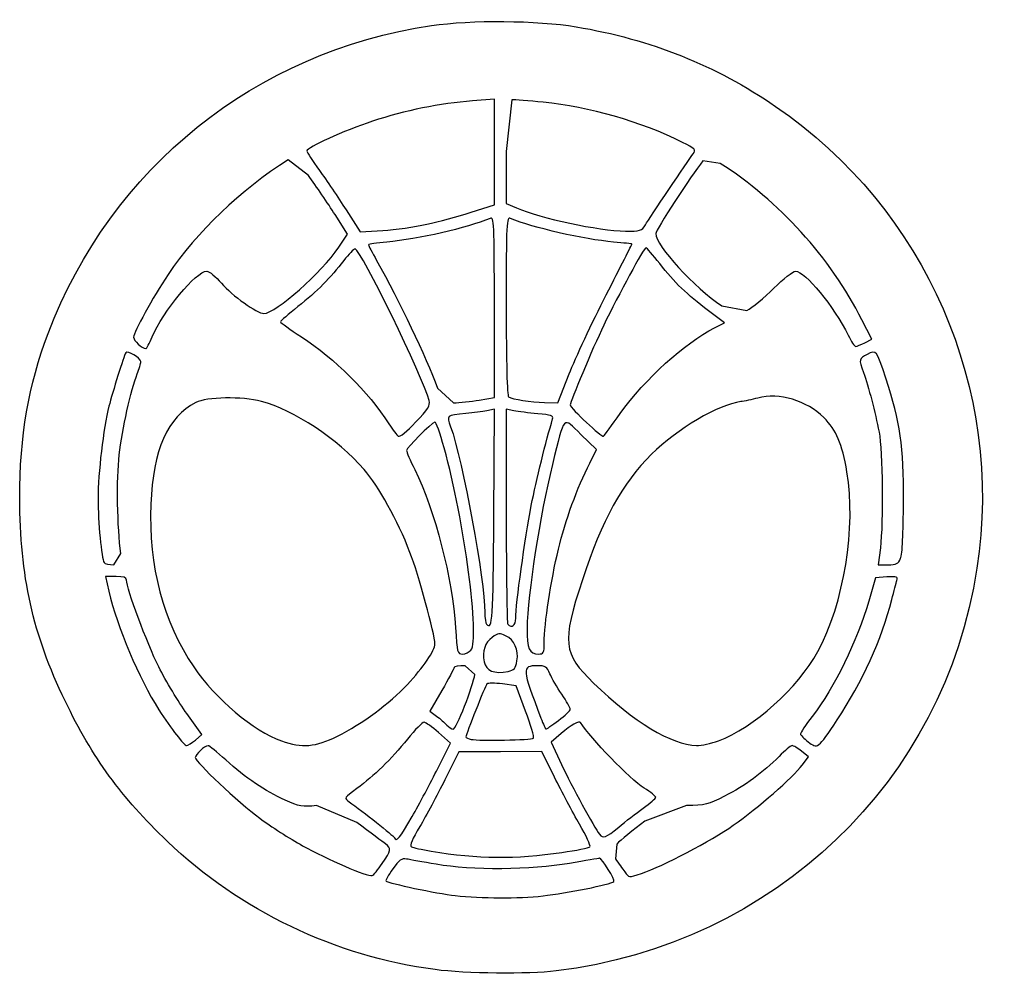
# Model space of a CAD drawing. Header units: millimetres. Extents: x 44.9 to 62.2, y 270.7 to 287.5.
import ezdxf

# ---------------------------------------------------------------- set-up
doc = ezdxf.new("R2010")
doc.units = ezdxf.units.MM
doc.layers.add('Capa_1', color=7, linetype='CONTINUOUS')

msp = doc.modelspace()

# ---------------------------------------------------------------- linework, layer by layer
at = {"layer": 'Capa_1', "color": 7}
for points in [[(52.857742, 284.108479), (53.26484, 284.237075), (53.26484, 285.166852), (53.26484, 286.096634), (52.878618, 286.067764)], [(53.57074, 286.087816), (53.47361, 285.176402), (53.47361, 284.264987), (53.656034, 284.185127)], [(49.99346, 284.756665), (49.637609, 285.029804)], [(57.236743, 284.96913), (56.932642, 285.01045)], [(50.656446, 284.150943), (50.905758, 283.763612), (51.302418, 283.789062)], [(50.527106, 283.491532), (50.683431, 283.725777), (50.46151, 284.070044)], [(53.000459, 280.802851), (53.26484, 280.848411), (53.26484, 282.439499)], [(57.138325, 282.074795), (57.316611, 282.164765), (57.033941, 282.375815)], [(57.267508, 282.461213), (57.705921, 282.378813)], [(59.780425, 281.812037), (59.903555, 281.875057), (59.731605, 282.214935)], [(54.147219, 280.761814), (54.38242, 280.757314), (54.581656, 281.263485)], [(52.263088, 281.015545), (52.546763, 280.757281)], [(53.254826, 278.751505), (53.265686, 280.643814), (53.131766, 280.617304)], [(53.609307, 280.615641), (53.473608, 280.643641), (53.473608, 278.765198)], [(54.941927, 279.694663), (55.062908, 279.933697), (54.789089, 280.200715)], [(46.571269, 277.906046), (46.693171, 278.102327), (46.693175, 278.102323)], [(60.056012, 278.205634), (60.020462, 277.906047), (60.192748, 277.906047)], [(46.608835, 277.699425), (46.424647, 277.699425), (46.483607, 277.44116)], [(60.170673, 277.691506), (59.971211, 277.678766), (59.851687, 277.266628)], [(52.920237, 275.974226), (52.748417, 276.129185)], [(53.814761, 275.330086), (53.648317, 275.777943), (53.406067, 275.808533)], [(52.342033, 275.696101), (52.129039, 275.328474), (52.24666, 275.243674)], [(48.00424, 274.821489), (48.121039, 274.918749), (47.854584, 275.286361)], [(52.269918, 274.323539), (52.492397, 274.769962), (52.283629, 274.952117)], [(54.442509, 274.939607), (54.263185, 274.783853), (54.44711, 274.39167)], [(54.324619, 274.166375), (54.102531, 274.62092), (53.371166, 274.61752), (52.639801, 274.61412), (52.394523, 274.121664)], [(58.681748, 274.38204), (58.794135, 274.527864), (58.670406, 274.625844)], [(50.843902, 273.372871), (50.136702, 273.667998)], [(56.643809, 273.671173), (55.91312, 273.394019)], [(55.417757, 272.991854), (55.393897, 272.730404)]]:
    msp.add_lwpolyline(points, dxfattribs=at)
for points in [[(52.074861, 283.897195)], [(55.92187, 283.887404)], [(47.244712, 281.914975)], [(59.780425, 281.812043)], [(52.116556, 280.795783)], [(53.000458, 280.802841)], [(55.477897, 280.566579)], [(53.254826, 278.751505)], [(60.412545, 278.019683)], [(53.640632, 276.965955)], [(54.141665, 276.540985)], [(52.852629, 276.404214)], [(53.507257, 276.030471)], [(52.742208, 275.416369)], [(54.39328, 275.166931)], [(59.296023, 275.176063)], [(48.00424, 274.821488)], [(50.503896, 274.891899)], [(53.953585, 274.854873)], [(57.207209, 274.809173)], [(51.818705, 273.474224)], [(55.452405, 273.290078)], [(54.454819, 272.844328)], [(51.292093, 272.649134)], [(55.853565, 272.475133)], [(54.12079, 272.080499)], [(52.220998, 270.782094)]]:
    msp.add_lwpolyline(points, close=True, dxfattribs=at)
for points in [[(45.413852, 281.97629), (46.520449, 284.893837), (49.05557, 286.92981), (52.158368, 287.392855)], [(52.158368, 287.392855), (52.854759, 287.496781), (54.014377, 287.486929), (54.705341, 287.371216)], [(54.705341, 287.371216), (56.010739, 287.152606), (57.164161, 286.692492), (58.212648, 285.972109)], [(52.878618, 286.067764), (52.317139, 286.025794), (51.685008, 285.897492), (51.12078, 285.710984)], [(54.123976, 286.043906), (53.87312, 286.068056), (53.624163, 286.087816), (53.57074, 286.087816)], [(56.575211, 285.338102), (55.842222, 285.704291), (54.933371, 285.965984), (54.123976, 286.043906)], [(58.212648, 285.972109), (60.86364, 284.150691), (62.236868, 281.000947), (61.756322, 277.84406)], [(51.12078, 285.710984), (50.617953, 285.544772), (49.966301, 285.247581), (49.966301, 285.184474)], [(56.765224, 285.138573), (56.816114, 285.208713), (56.799704, 285.225953), (56.575211, 285.338102)], [(49.966301, 285.184474), (49.966301, 285.165394), (50.065491, 285.01219), (50.186717, 284.844026)], [(55.921868, 283.887402), (55.996118, 284.007552), (56.670452, 285.007966), (56.765224, 285.138573)], [(49.637609, 285.029804), (48.802856, 284.503219), (48.031415, 283.766522), (47.524013, 283.011396)], [(56.932642, 285.01045), (56.728337, 284.75637), (56.104088, 283.793451), (56.104088, 283.732385)], [(59.731605, 282.214935), (59.174172, 283.316762), (58.270945, 284.313876), (57.236743, 284.96913)], [(50.186717, 284.844026), (50.307946, 284.675863), (50.519324, 284.363975), (50.656446, 284.150943)], [(50.46151, 284.070044), (50.339454, 284.259391), (50.128831, 284.568371), (49.99346, 284.756665)], [(52.074861, 283.897202), (52.281541, 283.942672), (52.633838, 284.037751), (52.857742, 284.108479)], [(53.656034, 284.185127), (54.076341, 284.001126), (55.097474, 283.783724), (55.570769, 283.777476)], [(53.19177, 284.000285), (52.778038, 283.828708), (51.927432, 283.63432), (51.372664, 283.584568)], [(53.26484, 282.439499), (53.26484, 283.938817), (53.26064, 284.02884), (53.19177, 284.000285)], [(53.546677, 284.00028), (53.477827, 284.02884), (53.473607, 283.93972), (53.473607, 282.45836)], [(55.362961, 283.584326), (54.838014, 283.630596), (53.944655, 283.835188), (53.546677, 284.00028)], [(51.302418, 283.789062), (51.520581, 283.803062), (51.86818, 283.851722), (52.074861, 283.897195)], [(55.570769, 283.777476), (55.834132, 283.773976), (55.856022, 283.780876), (55.92187, 283.887404)], [(51.372664, 283.584568), (51.196241, 283.568748), (51.051895, 283.546208), (51.051895, 283.534478)], [(55.686552, 283.548876), (55.686552, 283.552676), (55.540936, 283.568636), (55.362961, 283.584326)], [(56.104088, 283.732385), (56.104088, 283.523925), (56.787228, 282.777515), (57.267508, 282.461213)], [(49.211328, 282.327535), (49.415465, 282.327535), (50.232896, 283.050671), (50.527106, 283.491532)], [(50.814967, 283.463898), (50.790607, 283.463898), (50.700197, 283.370918), (50.614058, 283.257287)], [(52.116556, 280.795783), (52.017596, 281.196933), (50.911701, 283.463898), (50.814967, 283.463898)], [(51.051895, 283.534478), (51.051895, 283.522748), (51.115625, 283.3998), (51.193518, 283.261252)], [(55.933025, 283.484558), (55.898355, 283.484558), (55.448286, 282.658957), (55.189644, 282.120921)], [(55.23372, 282.655815), (55.482778, 283.143188), (55.686552, 283.545065), (55.686552, 283.548876)], [(56.174648, 283.205632), (56.055937, 283.359041), (55.947206, 283.484558), (55.933025, 283.484558)], [(50.614058, 283.257287), (50.384965, 282.955061), (50.151351, 282.720246), (49.808666, 282.447755)], [(51.193518, 283.261252), (51.600814, 282.53679), (52.058009, 281.576848), (52.263088, 281.015545)], [(47.244712, 281.914975), (47.434101, 282.36599), (48.019958, 283.071336), (48.205179, 283.071336)], [(48.205179, 283.071336), (48.248029, 283.071336), (48.364398, 282.975896), (48.463783, 282.85925)], [(57.033941, 282.375815), (56.651531, 282.661333), (56.431159, 282.874146), (56.174648, 283.205632)], [(58.182153, 282.771374), (58.349097, 282.936354), (58.519801, 283.071337), (58.561495, 283.071337)], [(58.561495, 283.071337), (58.731847, 283.071337), (59.239579, 282.455269), (59.490532, 281.94407)], [(47.524013, 283.011396), (47.252873, 282.607881), (46.919939, 282.001269), (46.918982, 281.909021)], [(48.463783, 282.85925), (48.648826, 282.642068), (49.091031, 282.327535), (49.211328, 282.327535)], [(57.705921, 282.378813), (57.800901, 282.429743), (58.015209, 282.606394), (58.182153, 282.771374)], [(54.581656, 281.263485), (54.691234, 281.541894), (54.984663, 282.168443), (55.23372, 282.655815)], [(49.808666, 282.447755), (49.641591, 282.314902), (49.504371, 282.194814), (49.503733, 282.180891)], [(53.473607, 282.45836), (53.473607, 281.471133), (53.488907, 280.876774), (53.514717, 280.860984)], [(49.503733, 282.180891), (49.503095, 282.166971), (49.667976, 282.047547), (49.870136, 281.915509)], [(55.189644, 282.120921), (54.986899, 281.699164), (54.600957, 280.779923), (54.600957, 280.718779)], [(55.477897, 280.566581), (55.916982, 281.176685), (56.614965, 281.810682), (57.138325, 282.074795)], [(44.914874, 279.078425), (44.913774, 280.169674), (45.067658, 281.063548), (45.413852, 281.97629)], [(46.918982, 281.909021), (46.918368, 281.849831), (47.061702, 281.715779), (47.131924, 281.709867)], [(47.131924, 281.709867), (47.146084, 281.708667), (47.196844, 281.800977), (47.244712, 281.914975)], [(49.870136, 281.915509), (50.462032, 281.528921), (51.037664, 280.956973), (51.410115, 280.385386)], [(59.490532, 281.94407), (59.543192, 281.836794), (59.60226, 281.749023), (59.621789, 281.749023)], [(47.043541, 281.480197), (47.043541, 281.546307), (46.808408, 281.684687), (46.780117, 281.635229)], [(59.621789, 281.749023), (59.641319, 281.749023), (59.712699, 281.777383), (59.780425, 281.812043)], [(60.15225, 281.18663), (59.987877, 281.689149), (59.987278, 281.689921), (59.825702, 281.60723)], [(46.780117, 281.635229), (46.746177, 281.575899), (46.545909, 280.941022), (46.48362, 280.695298)], [(59.825702, 281.60723), (59.674381, 281.52979), (59.674063, 281.52825), (59.759752, 281.289342)], [(46.981901, 281.264316), (47.015811, 281.350006), (47.043541, 281.44715), (47.043541, 281.480197)], [(46.665065, 279.838831), (46.717105, 280.291322), (46.871153, 280.984427), (46.981901, 281.264316)], [(59.759752, 281.289342), (59.848712, 281.041312), (59.966834, 280.58775), (60.032842, 280.240758)], [(60.463139, 279.02175), (60.466539, 280.000303), (60.408819, 280.402241), (60.15225, 281.18663)], [(49.165218, 280.780497), (48.827615, 280.869437), (48.204747, 280.858697), (48.010445, 280.760597)], [(53.514717, 280.860984), (53.587727, 280.816324), (53.905756, 280.766464), (54.147219, 280.761814)], [(57.898847, 280.839756), (57.796315, 280.812436), (57.661774, 280.783736), (57.599868, 280.775976)], [(59.060288, 280.496618), (58.766147, 280.794003), (58.273418, 280.939575), (57.898847, 280.839756)], [(46.48362, 280.695298), (46.38579, 280.309359), (46.291943, 279.512799), (46.292293, 279.071281)], [(48.010445, 280.760597), (47.518731, 280.512334), (47.259253, 279.923658), (47.221551, 278.970838)], [(50.97179, 279.581986), (50.509956, 280.117543), (49.738163, 280.629564), (49.165218, 280.780497)], [(51.879154, 280.412631), (52.101863, 280.646693), (52.138678, 280.706109), (52.116556, 280.795783)], [(52.546763, 280.757281), (52.650886, 280.757281), (52.855049, 280.777781), (53.000458, 280.802841)], [(54.600957, 280.718779), (54.600957, 280.661409), (55.159069, 280.136078), (55.186365, 280.167753)], [(57.599868, 280.775976), (57.20945, 280.727076), (56.482187, 280.298416), (56.029429, 279.850336)], [(52.765997, 280.567284), (52.415979, 280.531784), (52.423217, 280.537994), (52.495729, 280.33549)], [(53.131766, 280.617304), (53.058106, 280.602724), (52.893514, 280.580214), (52.765997, 280.567284)], [(54.027712, 280.563091), (53.872224, 280.576601), (53.683942, 280.600251), (53.609307, 280.615641)], [(53.91513, 278.948247), (54.00265, 279.393479), (54.17472, 280.092573), (54.29026, 280.472291)], [(54.29026, 280.472291), (54.3069, 280.526991), (54.26112, 280.542821), (54.027712, 280.563091)], [(54.789089, 280.200715), (54.465373, 280.51639), (54.507269, 280.560602), (54.286133, 279.669941)], [(55.186365, 280.167753), (55.201385, 280.185173), (55.33257, 280.364649), (55.477897, 280.566579)], [(59.468172, 279.539895), (59.381742, 280.041729), (59.28442, 280.270014), (59.060288, 280.496618)], [(51.410115, 280.385386), (51.476755, 280.283113), (51.550247, 280.185075), (51.573426, 280.167524)], [(51.573426, 280.167524), (51.597636, 280.149194), (51.727763, 280.253524), (51.879154, 280.412631)], [(52.219586, 280.418089), (52.147316, 280.391459), (51.719955, 279.964164), (51.719955, 279.918532)], [(52.382105, 279.963544), (52.310705, 280.22017), (52.237569, 280.424715), (52.219586, 280.418089)], [(52.495729, 280.33549), (52.70698, 279.745541), (53.097822, 277.623277), (53.097822, 277.066142)], [(60.032842, 280.240758), (60.095722, 279.910206), (60.109952, 278.660191), (60.056012, 278.205634)], [(52.852629, 276.40421), (53.014444, 276.597402), (52.739047, 278.680676), (52.382105, 279.963544)], [(46.693175, 278.102323), (46.629925, 278.558729), (46.616095, 279.413008), (46.665065, 279.838831)], [(51.719955, 279.918532), (51.719955, 279.891612), (51.784905, 279.739254), (51.864281, 279.579962)], [(56.029429, 279.850336), (55.513732, 279.339967), (55.156831, 278.691511), (54.813278, 277.640704)], [(54.286133, 279.669941), (54.064408, 278.776905), (53.851776, 277.400809), (53.840057, 276.783065)], [(54.392172, 278.178875), (54.514193, 278.686608), (54.722712, 279.261539), (54.941927, 279.694663)], [(51.780666, 278.123278), (51.55935, 278.690419), (51.232801, 279.27931), (50.97179, 279.581986)], [(51.864281, 279.579962), (52.216365, 278.873426), (52.53465, 277.642458), (52.582906, 276.80067)], [(58.955326, 276.377539), (59.41423, 277.21656), (59.634441, 278.574449), (59.468172, 279.539895)], [(45.712891, 275.509348), (45.146221, 276.680399), (44.916293, 277.708739), (44.914874, 279.078425)], [(46.292293, 279.071281), (46.292618, 278.660185), (46.352493, 278.017605), (46.397139, 277.946116)], [(47.221551, 278.970838), (47.178671, 277.887139), (47.439944, 276.894858), (47.975218, 276.108521)], [(53.640628, 276.965959), (53.640637, 277.203295), (53.803937, 278.38255), (53.91513, 278.948247)], [(60.412539, 278.019683), (60.442649, 278.091693), (60.461179, 278.458781), (60.463139, 279.02175)], [(53.126532, 276.858349), (53.231984, 276.753986), (53.244413, 276.937379), (53.254826, 278.751505)], [(53.473608, 278.765198), (53.473608, 277.732054), (53.486138, 276.874358), (53.501448, 276.859206)], [(52.220205, 276.516073), (52.221805, 276.668199), (51.924963, 277.753507), (51.780666, 278.123278)], [(54.141667, 276.540985), (54.141667, 276.857261), (54.259131, 277.625285), (54.392172, 278.178875)], [(46.397139, 277.946116), (46.410899, 277.924076), (46.489259, 277.906046), (46.571269, 277.906046)], [(60.192748, 277.906047), (60.341342, 277.906047), (60.371567, 277.921677), (60.412545, 278.019683)], [(46.793023, 277.636735), (46.793023, 277.683305), (46.745643, 277.699425), (46.608835, 277.699425)], [(61.756322, 277.84406), (61.185283, 274.092696), (58.19237, 271.229112), (54.35153, 270.759244)], [(60.347872, 277.629526), (60.367492, 277.695386), (60.346472, 277.702736), (60.170673, 277.691506)], [(47.360873, 276.108517), (47.150751, 276.528792), (46.793023, 277.49152), (46.793023, 277.636735)], [(54.813278, 277.640704), (54.449939, 276.52938), (54.469379, 276.349874), (55.009852, 275.825645)], [(60.258642, 277.292754), (60.295472, 277.436881), (60.335622, 277.588428), (60.347872, 277.629526)], [(46.483607, 277.44116), (46.629115, 276.803796), (47.006012, 275.911005), (47.364249, 275.3551)], [(59.851687, 277.266628), (59.646385, 276.558711), (59.251084, 275.752326), (58.856324, 275.236164)], [(59.296021, 275.176066), (59.736432, 275.83815), (60.079964, 276.593537), (60.258642, 277.292754)], [(53.097822, 277.066142), (53.097822, 276.967482), (53.110742, 276.873974), (53.126532, 276.858349)], [(53.501448, 276.859206), (53.573358, 276.788036), (53.640627, 276.839636), (53.640632, 276.965955)], [(52.582906, 276.80067), (52.608416, 276.355602), (52.613516, 276.335794), (52.70244, 276.335794)], [(53.462315, 276.658145), (53.360768, 276.706315), (53.333464, 276.702835), (53.227617, 276.628245)], [(53.661921, 276.214297), (53.695681, 276.412071), (53.618291, 276.58416), (53.462315, 276.658145)], [(53.840057, 276.783065), (53.833457, 276.434773), (53.878227, 276.335794), (54.042395, 276.335794)], [(51.734679, 275.79833), (52.011407, 276.095119), (52.21903, 276.402044), (52.220205, 276.516073)], [(53.227617, 276.628245), (53.098849, 276.537505), (53.048963, 276.385577), (53.086339, 276.197996)], [(54.042395, 276.335794), (54.133595, 276.335794), (54.141665, 276.352484), (54.141665, 276.540985)], [(52.70244, 276.335794), (52.75353, 276.335794), (52.821112, 276.366584), (52.852629, 276.404214)], [(57.207209, 274.809179), (57.826389, 275.03845), (58.604963, 275.736965), (58.955326, 276.377539)], [(53.086339, 276.197996), (53.118369, 276.037236), (53.258887, 275.981311), (53.507257, 276.030471)], [(53.507257, 276.030471), (53.616176, 276.052031), (53.638813, 276.078931), (53.661921, 276.214297)], [(47.854584, 275.286361), (47.708034, 275.488547), (47.485864, 275.858517), (47.360873, 276.108517)], [(47.975218, 276.108521), (48.354647, 275.551126), (49.034981, 274.977071), (49.517129, 274.807479)], [(52.555028, 276.096455), (52.555028, 276.078455), (52.459178, 275.898297), (52.342033, 275.696101)], [(52.748417, 276.129185), (52.642053, 276.129185), (52.555028, 276.114455), (52.555028, 276.096455)], [(52.742208, 275.416375), (52.828258, 275.637966), (52.908374, 275.888999), (52.920237, 275.974226)], [(54.016641, 276.129185), (53.746117, 276.129185), (53.749897, 276.077665), (54.084101, 275.209763)], [(54.24169, 275.988511), (54.18828, 276.115014), (54.16561, 276.129185), (54.016641, 276.129185)], [(54.451019, 275.627492), (54.368549, 275.748682), (54.274355, 275.91114), (54.24169, 275.988511)], [(50.503896, 274.891899), (50.937037, 275.106454), (51.423872, 275.464992), (51.734679, 275.79833)], [(53.134953, 275.808533), (53.104423, 275.776173), (52.763796, 274.923793), (52.763796, 274.879743)], [(53.406067, 275.808533), (53.272829, 275.825353), (53.150828, 275.825353), (53.134953, 275.808533)], [(55.009852, 275.825645), (55.721476, 275.135409), (56.380952, 274.735849), (56.822772, 274.727243)], [(54.600957, 275.363763), (54.600957, 275.387623), (54.533487, 275.506302), (54.451019, 275.627492)], [(47.512454, 273.03865), (46.694353, 273.822241), (46.202528, 274.49749), (45.712891, 275.509348)], [(47.364249, 275.3551), (47.585258, 275.012143), (47.807034, 274.724218), (47.850188, 274.724218)], [(52.537913, 275.013476), (52.564223, 275.013476), (52.656155, 275.194778), (52.742208, 275.416369)], [(53.953581, 274.854879), (53.968771, 274.869919), (53.906301, 275.083763), (53.814761, 275.330086)], [(54.393273, 275.166931), (54.507499, 275.251331), (54.600957, 275.339902), (54.600957, 275.363763)], [(52.027372, 275.135859), (52.001252, 275.136733), (51.870179, 275.002633), (51.736097, 274.83786)], [(52.283629, 274.952117), (52.168806, 275.052302), (52.053491, 275.134986), (52.027372, 275.135859)], [(52.24666, 275.243674), (52.31135, 275.197034), (52.392585, 275.126163), (52.42718, 275.086176)], [(54.084101, 275.209763), (54.125671, 275.101809), (54.165511, 275.013482), (54.172641, 275.013482)], [(54.172641, 275.013482), (54.179741, 275.013482), (54.279054, 275.082532), (54.39328, 275.166931)], [(54.783011, 275.130889), (54.760131, 275.167779), (54.604644, 275.080429), (54.442509, 274.939607)], [(55.902827, 273.975655), (55.649381, 274.136611), (54.956063, 274.851858), (54.783011, 275.130889)], [(58.856324, 275.236164), (58.743431, 275.088552), (58.651063, 274.951516), (58.651063, 274.931639)], [(58.785311, 274.791521), (58.95246, 274.662058), (58.955773, 274.664553), (59.296023, 275.176063)], [(52.42718, 275.086176), (52.46177, 275.046186), (52.5116, 275.013476), (52.537913, 275.013476)], [(58.651063, 274.931639), (58.651063, 274.911759), (58.711473, 274.848709), (58.785311, 274.791521)], [(47.850188, 274.724218), (47.870678, 274.724218), (47.939998, 274.767988), (48.00424, 274.821488)], [(49.517129, 274.807479), (49.883056, 274.678768), (50.113418, 274.698475), (50.503896, 274.891899)], [(51.736097, 274.83786), (51.443542, 274.478341), (51.152576, 274.194136), (50.845903, 273.968351)], [(52.763796, 274.879743), (52.763796, 274.865553), (52.806076, 274.844963), (52.857746, 274.833993)], [(52.857746, 274.833993), (52.994409, 274.804983), (53.921019, 274.822633), (53.953585, 274.854873)], [(56.822772, 274.727243), (56.908032, 274.725543), (57.081024, 274.762453), (57.207209, 274.809173)], [(48.227119, 274.722851), (48.167299, 274.720551), (48.003875, 274.569296), (48.003875, 274.516268)], [(48.540271, 274.471474), (48.387481, 274.610488), (48.246563, 274.723607), (48.227119, 274.722851)], [(58.503178, 274.724024), (58.479258, 274.724137), (58.375914, 274.638804), (58.273533, 274.5344)], [(58.670406, 274.625844), (58.602356, 274.679734), (58.527103, 274.723914), (58.503178, 274.724024)], [(48.003875, 274.516268), (48.003875, 274.437038), (48.754566, 273.728224), (49.137803, 273.445592)], [(49.583368, 273.764648), (49.229334, 273.923517), (48.889235, 274.153975), (48.540271, 274.471474)], [(58.273533, 274.5344), (57.998738, 274.254168), (57.667944, 274.011961), (57.314944, 273.832522)], [(51.818705, 273.474224), (51.944508, 273.695815), (52.147554, 274.078007), (52.269918, 274.323539)], [(54.44711, 274.39167), (54.620466, 274.022023), (55.024656, 273.277546), (55.113468, 273.164307)], [(57.46787, 273.321976), (57.910275, 273.634332), (58.50734, 274.155741), (58.681748, 274.38204)], [(52.394523, 274.121664), (52.259621, 273.850813), (52.061169, 273.482084), (51.953518, 273.302266)], [(54.762585, 273.342847), (54.643852, 273.545787), (54.446767, 273.916375), (54.324619, 274.166375)], [(50.845903, 273.968351), (50.619295, 273.801513), (50.61914, 273.801246), (50.712017, 273.735913)], [(56.104088, 273.814345), (56.104088, 273.832765), (56.013518, 273.905355), (55.902827, 273.975655)], [(50.136702, 273.667998), (49.885612, 273.643508), (49.832728, 273.652748), (49.583368, 273.764648)], [(50.712017, 273.735913), (50.945348, 273.571781), (51.491711, 273.137447), (51.504227, 273.106142)], [(55.884882, 273.624175), (56.005445, 273.710345), (56.104088, 273.795922), (56.104088, 273.814345)], [(57.314944, 273.832522), (57.02521, 273.685243), (56.975021, 273.673176), (56.643809, 273.671173)], [(55.452405, 273.290078), (55.569703, 273.387658), (55.764318, 273.538005), (55.884882, 273.624175)], [(49.137803, 273.445592), (49.329383, 273.304304), (49.667199, 273.087145), (49.888506, 272.963016)], [(51.350577, 272.993977), (51.308177, 273.025157), (51.080169, 273.195661), (50.843902, 273.372871)], [(51.504227, 273.106142), (51.538597, 273.020172), (51.605156, 273.098042), (51.818705, 273.474224)], [(55.91312, 273.394019), (55.708132, 273.242775), (55.485218, 273.061801), (55.417757, 272.991854)], [(51.953518, 273.302266), (51.819316, 273.078096), (51.772985, 272.96603), (51.806129, 272.945758)], [(54.946286, 272.942791), (54.963986, 272.959881), (54.881316, 273.139907), (54.762585, 273.342847)], [(55.113468, 273.164307), (55.177228, 273.083007), (55.22466, 273.100607), (55.452405, 273.290078)], [(55.853566, 272.475126), (56.234704, 272.604442), (57.078643, 273.047165), (57.46787, 273.321976)], [(52.220998, 270.782093), (50.471084, 271.012133), (48.784161, 271.820587), (47.512454, 273.03865)], [(49.888506, 272.963016), (50.31517, 272.723705), (51.044488, 272.410767), (51.11464, 272.436902)], [(51.292097, 272.649132), (51.448898, 272.876538), (51.455705, 272.916676), (51.350577, 272.993977)], [(51.806129, 272.945758), (51.832719, 272.929498), (51.988608, 272.893978), (52.152556, 272.866828)], [(52.152556, 272.866828), (52.971131, 272.731275), (53.640062, 272.724737), (54.454819, 272.844328)], [(54.454819, 272.844301), (54.707429, 272.881381), (54.928589, 272.925701), (54.946286, 272.942791)], [(51.719827, 272.728503), (51.633397, 272.743923), (51.59145, 272.713633), (51.477371, 272.553464)], [(52.241875, 272.635663), (52.01223, 272.676473), (51.777309, 272.718243), (51.719827, 272.728503)], [(55.112084, 272.740753), (55.102484, 272.740753), (54.866075, 272.700473), (54.586803, 272.651253)], [(55.367961, 272.330917), (55.399251, 272.357887), (55.160217, 272.740753), (55.112084, 272.740753)], [(55.393897, 272.730404), (55.448237, 272.656554), (55.522222, 272.554875), (55.558308, 272.504453)], [(51.11464, 272.436902), (51.13767, 272.445502), (51.217523, 272.540986), (51.292093, 272.649134)], [(51.477371, 272.553464), (51.401501, 272.446939), (51.348165, 272.351134), (51.358844, 272.340565)], [(54.586803, 272.651253), (53.919166, 272.533571), (52.856196, 272.526503), (52.241875, 272.635663)], [(55.558308, 272.504453), (55.636968, 272.394551), (55.620798, 272.396156), (55.853565, 272.475133)], [(51.358844, 272.340565), (51.398494, 272.301325), (52.253288, 272.123022), (52.575904, 272.086699)], [(54.12079, 272.080523), (54.536832, 272.126553), (55.311242, 272.282026), (55.367961, 272.330917)], [(52.575904, 272.086699), (53.043252, 272.034079), (53.677996, 272.031549), (54.12079, 272.080499)], [(54.35153, 270.759244), (53.868384, 270.700134), (52.753474, 270.712094), (52.220998, 270.782094)]]:
    msp.add_open_spline(points, degree=3, dxfattribs=at)

doc.saveas('drawing.dxf')
